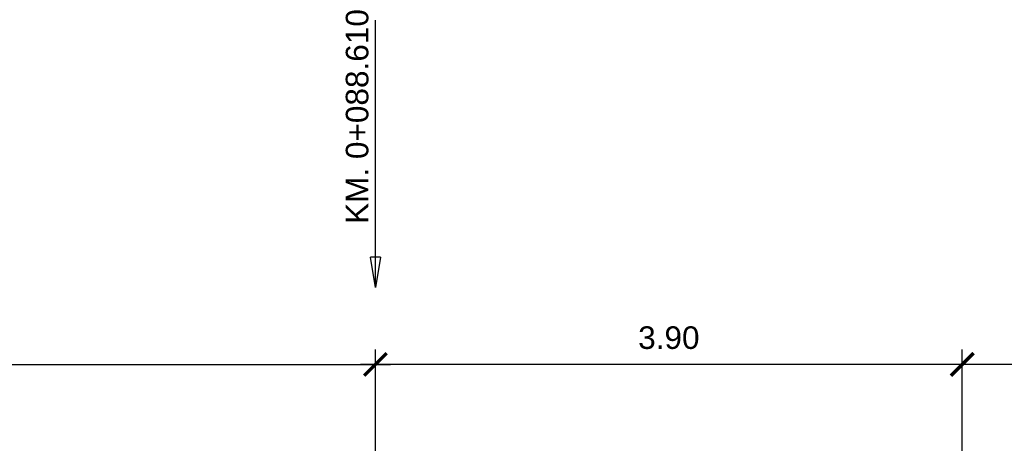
# Model space of a CAD drawing. Header units: metres. Extents: x 618946 to 619227, y 9266339 to 9266818.
# Tile 3 of 36: x 618999.48 to 619006.02, y 9266746.7 to 9266749.51. Entities that reach past the tile are written whole.
import ezdxf

# ---------------------------------------------------------------- set-up
doc = ezdxf.new("R2010")
doc.units = ezdxf.units.M
doc.header["$PDMODE"] = 34
doc.layers.add('DIM', color=8, linetype='Continuous', lineweight=9)
doc.styles.get("Standard").update_dxf_attribs({"font": 'arial.ttf'})
doc.dimstyles.new('ESC-100', dxfattribs={"dimscale": 0.1, "dimtxt": 1.5, "dimasz": 1.5, "dimexe": 1, "dimexo": 1, "dimgap": 1, "dimtad": 1, "dimtih": 1, "dimtoh": 1, "dimzin": 4, "dimdsep": 46, "dimtxsty": 'Standard', "dimblk": 'ARCHTICK', "dimcen": 2.5, "dimdle": 1, "dimclrd": 256, "dimclre": 256, "dimclrt": 7, "dimaunit": 1, "dimadec": 3, "dimazin": 0, "dimtfac": 1, "dimtmove": 2, "dimatfit": 3, "dimldrblk": 'CLOSEDBLANK', "dimfxl": 1.25, "dimarcsym": 0})
doc.dimstyles.new('ESC-100$7', dxfattribs={"dimscale": 0.1, "dimtxt": 1.5, "dimasz": 2, "dimexe": 1, "dimexo": 1, "dimgap": 1, "dimtad": 1, "dimtih": 1, "dimtoh": 1, "dimzin": 4, "dimdsep": 46, "dimtxsty": 'Standard', "dimblk": 'ARCHTICK', "dimcen": 2.5, "dimdle": 1, "dimclrd": 256, "dimclre": 256, "dimclrt": 7, "dimaunit": 1, "dimadec": 3, "dimazin": 0, "dimtfac": 1, "dimtmove": 2, "dimatfit": 3, "dimldrblk": 'CLOSEDBLANK', "dimfxl": 1.25, "dimarcsym": 0})

# ---------------------------------------------------------------- blocks, each defined once
blk = doc.blocks.new('_ArchTick')
at = {"color": 0, "linetype": 'ByBlock', "const_width": 0.15}
blk.add_lwpolyline([(-0.5, -0.5), (0.5, 0.5)], dxfattribs=at)
blk = doc.blocks.new('_ClosedBlank')
at = {"color": 0, "linetype": 'ByBlock', "lineweight": -2}
for p, q in [((-1, 0.1666666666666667), (0, 0)), ((-1, 0.1666666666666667), (-1, -0.1666666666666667)), ((0, 0), (-1, -0.1666666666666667))]:
    blk.add_line(p, q, dxfattribs=at)
blk = doc.blocks.new('*D131')
at = {"layer": 'Defpoints', "color": 0, "transparency": 16777216}
for p in [(619005.7418106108, 9266747.222640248), (619005.7418106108, 9266745.90113717), (619008.7418106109, 9266745.901137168)]:
    blk.add_point(p, dxfattribs=at)
at = {"layer": 'DIM', "lineweight": -2, "transparency": 16777216}
for p, q in [((619005.7418106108, 9266746.00113717), (619005.7418106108, 9266747.322640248)), ((619008.7418106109, 9266746.001137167), (619008.7418106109, 9266747.322640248)), ((619008.8418106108, 9266747.222640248), (619005.6418106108, 9266747.222640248))]:
    blk.add_line(p, q, dxfattribs=at)
at = {"layer": 'DIM', "lineweight": -2, "transparency": 16777216, "xscale": 0.15, "yscale": 0.15, "zscale": 0.15, "rotation": 180}
blk.add_blockref('_ArchTick', (619005.7418106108, 9266747.222640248), dxfattribs=at)
at = {"layer": 'DIM', "lineweight": -2, "transparency": 16777216, "xscale": 0.15, "yscale": 0.15, "zscale": 0.15}
blk.add_blockref('_ArchTick', (619008.7418106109, 9266747.222640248), dxfattribs=at)
at = {"layer": 'DIM', "color": 7, "transparency": 16777216, "insert": (619007.2418106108, 9266747.399277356), "char_height": 0.15, "attachment_point": 5}
blk.add_mtext('3.00', dxfattribs=at)
blk = doc.blocks.new('*D132')
at = {"layer": 'Defpoints', "color": 0, "transparency": 16777216}
for p in [(619001.8418106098, 9266747.222640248), (619001.8418106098, 9266745.90113717), (619005.7418106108, 9266745.90113717)]:
    blk.add_point(p, dxfattribs=at)
at = {"layer": 'DIM', "lineweight": -2, "transparency": 16777216}
for p, q in [((619001.8418106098, 9266746.00113717), (619001.8418106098, 9266747.322640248)), ((619005.7418106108, 9266746.00113717), (619005.7418106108, 9266747.322640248)), ((619005.8418106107, 9266747.222640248), (619001.7418106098, 9266747.222640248))]:
    blk.add_line(p, q, dxfattribs=at)
at = {"layer": 'DIM', "lineweight": -2, "transparency": 16777216, "xscale": 0.15, "yscale": 0.15, "zscale": 0.15, "rotation": 180}
blk.add_blockref('_ArchTick', (619001.8418106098, 9266747.222640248), dxfattribs=at)
at = {"layer": 'DIM', "lineweight": -2, "transparency": 16777216, "xscale": 0.15, "yscale": 0.15, "zscale": 0.15}
blk.add_blockref('_ArchTick', (619005.7418106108, 9266747.222640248), dxfattribs=at)
at = {"layer": 'DIM', "color": 7, "transparency": 16777216, "insert": (619003.7918106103, 9266747.399277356), "char_height": 0.15, "attachment_point": 5}
blk.add_mtext('3.90', dxfattribs=at)
blk = doc.blocks.new('*D188')
at = {"layer": 'Defpoints', "color": 0, "transparency": 16777216}
for p in [(619001.8418106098, 9266747.222640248), (618995.5118106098, 9266745.90113717), (619001.8418106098, 9266745.90113717)]:
    blk.add_point(p, dxfattribs=at)
at = {"layer": 'DIM', "lineweight": -2, "transparency": 16777216}
for p, q in [((618995.5118106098, 9266746.00113717), (618995.5118106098, 9266747.322640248)), ((619001.8418106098, 9266746.00113717), (619001.8418106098, 9266747.322640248)), ((618995.4118106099, 9266747.222640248), (619001.9418106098, 9266747.222640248))]:
    blk.add_line(p, q, dxfattribs=at)
at = {"layer": 'DIM', "lineweight": -2, "transparency": 16777216, "xscale": 0.15, "yscale": 0.15, "zscale": 0.15, "rotation": 180}
blk.add_blockref('_ArchTick', (618995.5118106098, 9266747.222640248), dxfattribs=at)
at = {"layer": 'DIM', "lineweight": -2, "transparency": 16777216, "xscale": 0.15, "yscale": 0.15, "zscale": 0.15}
blk.add_blockref('_ArchTick', (619001.8418106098, 9266747.222640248), dxfattribs=at)
at = {"layer": 'DIM', "color": 7, "transparency": 16777216, "insert": (618998.6768106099, 9266747.399277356), "char_height": 0.15, "attachment_point": 5}
blk.add_mtext('6.33', dxfattribs=at)

msp = doc.modelspace()

# ---------------------------------------------------------------- texts
at = {"layer": 'DIM', "color": 7}
msp.add_text('KM. 0+088.610', height=0.15, rotation=90, dxfattribs=at).set_placement((619001.7945809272, 9266748.155547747))

# ---------------------------------------------------------------- dimensions: what is measured, and where the dimension line sits
at = {"layer": 'DIM'}
dim = msp.add_linear_dim(base=(619001.8418106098, 9266747.222640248), p1=(618995.5118106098, 9266745.90113717), p2=(619001.8418106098, 9266745.90113717), angle=180, dimstyle='ESC-100', override={"dimtmove": 1}, dxfattribs=at)
dim.commit()
dim.dimension.update_dxf_attribs({"geometry": '*D188', "text_midpoint": (618998.6768106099, 9266747.399277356)})
for base, p1, p2, picture, middle in [((619001.8418106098, 9266747.222640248), (619005.7418106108, 9266745.90113717), (619001.8418106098, 9266745.90113717), '*D132', (619003.7918106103, 9266747.399277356)), ((619005.7418106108, 9266747.222640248), (619008.7418106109, 9266745.901137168), (619005.7418106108, 9266745.90113717), '*D131', (619007.2418106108, 9266747.399277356))]:
    dim = msp.add_linear_dim(base=base, p1=p1, p2=p2, dimstyle='ESC-100', dxfattribs=at)
    dim.commit()
    dim.dimension.update_dxf_attribs({"geometry": picture, "text_midpoint": middle})

# ---------------------------------------------------------------- leaders
msp.add_leader([(619001.8418106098, 9266747.734011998), (619001.8418106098, 9266749.50985068)], dimstyle='ESC-100$7', override={"dimgap": 1, "dimtad": 0}, dxfattribs=at)
msp.add_leader([(619001.8418106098, 9266747.734011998), (619001.8418106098, 9266749.50985068)], dimstyle='ESC-100$7', override={"dimgap": 1, "dimtad": 0}, dxfattribs=at)

doc.saveas('drawing.dxf')
